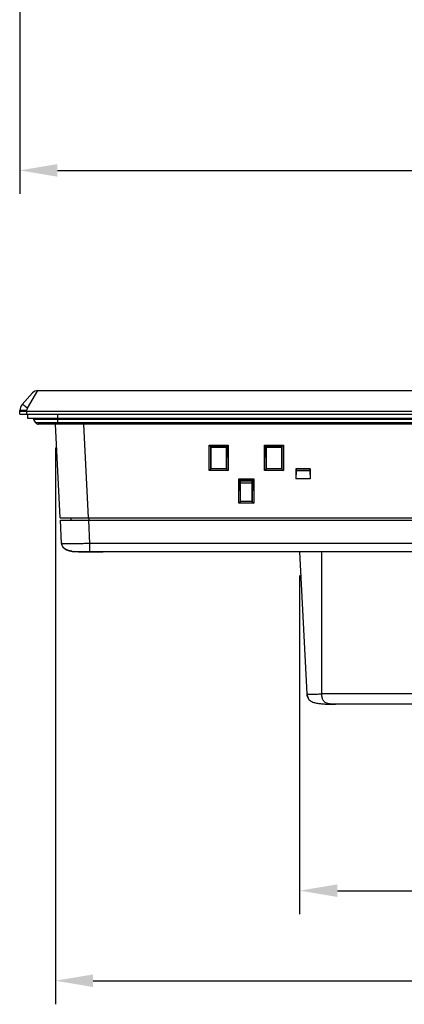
# Model space of a CAD drawing. Header units: millimetres. Extents: x 0 to 2577, y 0 to 841.
# Tile 34 of 68: x 1672 to 1753, y 147 to 356. Entities that reach past the tile are written whole.
import ezdxf

# ---------------------------------------------------------------- set-up
doc = ezdxf.new("R2010")
doc.units = ezdxf.units.MM
doc.layers.add('11_COMPONENTS', color=7, linetype='Continuous')
doc.styles.get("Standard").update_dxf_attribs({"font": 'ARIAL.TTF'})
doc.dimstyles.new('WALL', dxfattribs={"dimtxt": 10, "dimasz": 8, "dimexe": 5, "dimexo": 5, "dimgap": 1.5, "dimtad": 1, "dimtoh": 1, "dimdsep": 46, "dimtxsty": 'Standard', "dimcen": 0, "dimadec": 0, "dimazin": 0, "dimtp": 0.001, "dimtm": 0.001, "dimtfac": 1, "dimtofl": 0, "dimtmove": 0, "dimatfit": 3, "dimfxl": 1, "dimtolj": 1, "dimarcsym": 0})

# ---------------------------------------------------------------- blocks, each defined once
blk = doc.blocks.new('*D26')
at = {"color": 0, "lineweight": -2}
for p, q in [((1671.94, 357.36), (1671.94, 318.83)), ((1991.94, 357.36), (1991.94, 318.83)), ((1679.94, 323.83), (1983.94, 323.83))]:
    blk.add_line(p, q, dxfattribs=at)
at = {"color": 0}
for points in [[(1679.94, 325.16), (1679.94, 322.49), (1671.94, 323.83)], [(1983.94, 325.16), (1983.94, 322.49), (1991.94, 323.83)]]:
    blk.add_solid(points, dxfattribs=at)
at = {"layer": 'Defpoints', "color": 0}
for p in [(1671.94, 362.36), (1991.94, 362.36), (1991.94, 323.83)]:
    blk.add_point(p, dxfattribs=at)
at = {"color": 0, "insert": (1831.94, 330.44), "char_height": 10, "attachment_point": 5}
blk.add_mtext('\\A1;320', dxfattribs=at)
blk = doc.blocks.new('*D35')
at = {"color": 0, "lineweight": -2}
for p, q in [((1679.5, 265.02), (1679.5, 146.99)), ((1984.39, 265.02), (1984.39, 146.99)), ((1687.5, 151.99), (1976.39, 151.99))]:
    blk.add_line(p, q, dxfattribs=at)
at = {"color": 0}
for points in [[(1687.5, 153.33), (1687.5, 150.66), (1679.5, 151.99)], [(1976.39, 153.33), (1976.39, 150.66), (1984.39, 151.99)]]:
    blk.add_solid(points, dxfattribs=at)
at = {"layer": 'Defpoints', "color": 0}
for p in [(1679.5, 270.02), (1984.39, 270.02), (1984.39, 151.99)]:
    blk.add_point(p, dxfattribs=at)
at = {"color": 0, "insert": (1831.94, 158.6), "char_height": 10, "attachment_point": 5}
blk.add_mtext('\\A1;304.9', dxfattribs=at)
blk = doc.blocks.new('*D36')
at = {"color": 0, "lineweight": -2}
for p, q in [((1731.24, 237.92), (1731.24, 166.09)), ((1932.64, 237.92), (1932.64, 166.09)), ((1739.24, 171.09), (1924.64, 171.09))]:
    blk.add_line(p, q, dxfattribs=at)
at = {"color": 0}
for points in [[(1739.24, 172.43), (1739.24, 169.76), (1731.24, 171.09)], [(1924.64, 172.43), (1924.64, 169.76), (1932.64, 171.09)]]:
    blk.add_solid(points, dxfattribs=at)
at = {"layer": 'Defpoints', "color": 0}
for p in [(1731.24, 242.92), (1932.64, 242.92), (1932.64, 171.09)]:
    blk.add_point(p, dxfattribs=at)
at = {"color": 0, "insert": (1831.94, 177.7), "char_height": 10, "attachment_point": 5}
blk.add_mtext('\\A1;201.4', dxfattribs=at)

msp = doc.modelspace()

# ---------------------------------------------------------------- linework, layer by layer
at = {"layer": '11_COMPONENTS', "linetype": 'Continuous'}
for p, q in [((1674.671, 276.622), (1672.478, 274.164)), ((1673.597, 273.437), (1675.79, 277.123)), ((1675.79, 277.123), (1988.098, 277.123)), ((1671.944, 272.123), (1671.971, 272.902)), ((1671.944, 272.123), (1991.944, 272.123)), ((1673.443, 272.123), (1673.466, 272.78)), ((1673.466, 272.78), (1673.47, 272.963)), ((1673.466, 272.78), (1990.422, 272.78)), ((1673.644, 271.223), (1673.644, 272.123)), ((1680.044, 270.023), (1680.044, 272.123)), ((1990.244, 271.223), (1673.644, 271.223)), ((1675.324, 270.323), (1674.949, 270.973)), ((1988.939, 270.973), (1674.949, 270.973)), ((1988.564, 270.323), (1675.324, 270.323)), ((1988.044, 270.023), (1675.844, 270.023)), ((1680.545, 250.123), (1679.502, 270.023)), ((1686.536, 250.123), (1685.494, 270.023)), ((1712.081, 260.172), (1712.068, 265.577)), ((1712.378, 265.262), (1712.068, 265.577)), ((1712.068, 265.577), (1716.12, 265.577)), ((1712.378, 265.262), (1712.402, 265.261)), ((1712.378, 265.262), (1715.81, 265.262)), ((1712.414, 260.494), (1712.402, 265.261)), ((1712.494, 265.123), (1712.402, 265.261)), ((1715.694, 265.123), (1715.786, 265.261)), ((1715.786, 265.261), (1715.775, 260.494)), ((1715.786, 265.261), (1715.81, 265.262)), ((1715.81, 265.262), (1716.12, 265.577)), ((1716.12, 265.577), (1716.107, 260.172)), ((1723.781, 260.172), (1723.768, 265.577)), ((1724.078, 265.262), (1723.768, 265.577)), ((1723.768, 265.577), (1727.82, 265.577)), ((1724.078, 265.262), (1724.102, 265.261)), ((1724.078, 265.262), (1727.51, 265.262)), ((1724.114, 260.494), (1724.102, 265.261)), ((1724.194, 265.123), (1724.102, 265.261)), ((1727.394, 265.123), (1727.486, 265.261)), ((1727.486, 265.261), (1727.475, 260.494)), ((1727.486, 265.261), (1727.51, 265.262)), ((1727.51, 265.262), (1727.82, 265.577)), ((1727.82, 265.577), (1727.807, 260.172)), ((1712.494, 260.523), (1712.494, 265.123)), ((1712.494, 265.123), (1715.694, 265.123)), ((1715.694, 265.123), (1715.694, 260.523)), ((1724.194, 260.523), (1724.194, 265.123)), ((1724.194, 265.123), (1727.394, 265.123)), ((1727.394, 265.123), (1727.394, 260.523)), ((1712.414, 260.494), (1712.081, 260.172)), ((1716.107, 260.172), (1712.081, 260.172)), ((1712.414, 260.494), (1712.415, 260.523)), ((1715.774, 260.523), (1712.415, 260.523)), ((1715.774, 260.523), (1715.775, 260.494)), ((1715.775, 260.494), (1716.107, 260.172)), ((1724.114, 260.494), (1723.781, 260.172)), ((1727.807, 260.172), (1723.781, 260.172)), ((1724.114, 260.494), (1724.115, 260.523)), ((1727.474, 260.523), (1724.115, 260.523)), ((1727.474, 260.523), (1727.475, 260.494)), ((1727.475, 260.494), (1727.807, 260.172)), ((1730.444, 260.512), (1730.444, 258.451)), ((1730.444, 260.512), (1730.526, 260.457)), ((1733.444, 260.512), (1730.444, 260.512)), ((1730.527, 260.115), (1730.444, 258.451)), ((1730.526, 260.457), (1730.527, 260.115)), ((1733.363, 260.457), (1730.526, 260.457)), ((1733.362, 260.115), (1730.527, 260.115)), ((1733.363, 260.457), (1733.362, 260.115)), ((1733.362, 260.115), (1733.444, 258.451)), ((1733.444, 260.512), (1733.363, 260.457)), ((1733.444, 260.512), (1733.444, 258.451)), ((1718.348, 253.241), (1718.336, 258.451)), ((1718.645, 258.136), (1718.336, 258.451)), ((1718.336, 258.451), (1721.553, 258.451)), ((1718.645, 258.136), (1721.243, 258.136)), ((1718.645, 258.136), (1718.669, 258.135)), ((1718.681, 253.568), (1718.669, 258.135)), ((1718.744, 258.023), (1718.669, 258.135)), ((1718.744, 253.623), (1718.744, 258.023)), ((1718.744, 258.023), (1721.144, 258.023)), ((1721.144, 257.523), (1718.744, 257.523)), ((1721.144, 258.023), (1721.219, 258.135)), ((1721.144, 258.023), (1721.144, 253.623)), ((1721.219, 258.135), (1721.208, 253.568)), ((1721.219, 258.135), (1721.243, 258.136)), ((1721.243, 258.136), (1721.553, 258.451)), ((1721.553, 258.451), (1721.54, 253.241)), ((1733.444, 258.451), (1730.444, 258.451)), ((1718.681, 253.568), (1718.348, 253.241)), ((1721.54, 253.241), (1718.348, 253.241)), ((1718.744, 253.623), (1718.681, 253.591)), ((1718.681, 253.568), (1718.681, 253.591)), ((1721.207, 253.591), (1718.681, 253.591)), ((1721.144, 253.623), (1718.744, 253.623)), ((1721.144, 253.623), (1721.207, 253.591)), ((1721.207, 253.591), (1721.208, 253.568)), ((1721.208, 253.568), (1721.54, 253.241)), ((1680.545, 250.123), (1983.344, 250.123)), ((1680.828, 244.713), (1680.571, 249.623)), ((1680.571, 249.623), (1983.317, 249.623)), ((1682.809, 249.623), (1682.818, 250.123)), ((1686.82, 244.713), (1686.563, 249.623)), ((1686.644, 249.623), (1686.644, 250.123)), ((1680.828, 244.713), (1680.829, 244.696)), ((1680.829, 244.696), (1680.841, 244.582)), ((1686.82, 242.969), (1686.82, 244.713)), ((1977.068, 244.713), (1686.82, 244.713)), ((1682.916, 243.067), (1683.067, 243.041)), ((1683.067, 243.041), (1683.196, 243.022)), ((1683.187, 243.023), (1683.196, 243.022)), ((1683.196, 243.022), (1683.252, 243.015)), ((1683.196, 243.022), (1683.197, 243.022)), ((1683.197, 243.022), (1683.196, 243.022)), ((1684.715, 242.972), (1685.029, 242.969)), ((1974.289, 242.923), (1684.823, 242.923)), ((1685.029, 242.969), (1685.359, 242.967)), ((1685.359, 242.967), (1685.702, 242.966)), ((1685.702, 242.966), (1686.058, 242.966)), ((1686.058, 242.966), (1686.422, 242.966)), ((1686.422, 242.966), (1686.821, 242.968)), ((1686.82, 242.969), (1686.821, 242.968)), ((1732.822, 212.809), (1731.244, 242.923)), ((1735.944, 212.809), (1735.944, 242.923)), ((1755.722, 212.809), (1735.944, 212.809)), ((1738.571, 210.623), (1738.594, 210.623)), ((1925.074, 210.623), (1738.814, 210.623))]:
    msp.add_line(p, q, dxfattribs=at)
for points in [[(1680.841, 244.582), (1680.861, 244.467), (1680.891, 244.354), (1680.93, 244.244), (1680.98, 244.137), (1681.039, 244.034), (1681.109, 243.935), (1681.187, 243.842), (1681.276, 243.753), (1681.371, 243.67), (1681.473, 243.594), (1681.582, 243.522), (1681.697, 243.457), (1681.817, 243.396), (1681.941, 243.341), (1682.07, 243.29), (1682.203, 243.243), (1682.339, 243.201), (1682.479, 243.162), (1682.621, 243.127), (1682.767, 243.095), (1682.916, 243.067)], [(1681.187, 243.842), (1681.276, 243.753), (1681.371, 243.67), (1681.473, 243.594), (1681.582, 243.522), (1681.697, 243.457), (1681.817, 243.396), (1681.941, 243.341), (1682.07, 243.29), (1682.203, 243.243), (1682.339, 243.201)], [(1683.252, 243.015), (1683.321, 243.009), (1683.398, 243.004), (1683.482, 242.999), (1683.573, 242.995), (1683.672, 242.991), (1683.78, 242.988), (1683.895, 242.985), (1684.017, 242.982), (1684.145, 242.979), (1684.28, 242.977), (1684.42, 242.975), (1684.715, 242.972)], [(1686.821, 242.968), (1687.011, 242.968), (1687.194, 242.967), (1687.378, 242.965), (1687.562, 242.963), (1687.746, 242.96), (1687.928, 242.957), (1688.109, 242.953)], [(1688.109, 242.953), (1688.464, 242.944), (1688.637, 242.94), (1688.973, 242.931)], [(1688.973, 242.931), (1689.134, 242.928), (1689.291, 242.925), (1689.443, 242.924), (1689.589, 242.923), (1689.614, 242.923)]]:
    msp.add_lwpolyline(points, dxfattribs=at)
for centre, radius, start, end in [((1675.79, 275.623), 1.5, 90, 138.24834), ((1673.97, 272.832), 2, 138.24834, 178), ((1674.516, 270.723), 0.5, 30, 90), ((1675.844, 270.623), 0.6, 210, 270), ((1682.441, 244.798), 1.615, 182.99676, 184.5921), ((1684.246, 250.512), 7.563, 260.61575, 261.95164), ((1684.381, 251.484), 8.545, 262.04271, 263.37356), ((1684.385, 251.52), 8.581, 262.51438, 263.29231), ((1684.822, 259.454), 16.532, 269.51867, 270.00157), ((1738.811, 283.368), 72.745, 269.81104, 270.00272)]:
    msp.add_arc(centre, radius, start, end, dxfattribs=at)
for points, knots in [([(1672.478, 274.164), (1672.488, 274.175), (1672.536, 274.178), (1672.662, 274.13), (1672.893, 273.992), (1673.223, 273.75), (1673.467, 273.549), (1673.597, 273.437)], [0, 0, 0, 0, 0.0325821, 0.0923635, 0.3036893, 0.6191704, 1, 1, 1, 1]), ([(1671.967, 272.78), (1671.967, 272.783), (1671.981, 272.786), (1672, 272.79), (1672.037, 272.793), (1672.086, 272.796), (1672.149, 272.799), (1672.257, 272.801), (1672.42, 272.802), (1672.645, 272.8), (1672.9, 272.796), (1673.178, 272.789), (1673.369, 272.783), (1673.466, 272.78)], [0, 0, 0, 0, 0.0058937, 0.0206445, 0.0446611, 0.0777893, 0.1197573, 0.1701629, 0.2943289, 0.4455641, 0.6180861, 0.8052889, 1, 1, 1, 1]), ([(1671.971, 272.902), (1671.972, 272.914), (1672.024, 272.931), (1672.099, 272.945), (1672.243, 272.959), (1672.425, 272.968), (1672.65, 272.974), (1673.002, 272.976), (1673.28, 272.97), (1673.47, 272.963)], [0, 0, 0, 0, 0.0240211, 0.0821319, 0.1746073, 0.2983666, 0.448847, 0.6203807, 1, 1, 1, 1]), ([(1686.82, 244.713), (1686.431, 244.7), (1685.668, 244.676), (1684.56, 244.649), (1683.537, 244.632), (1682.758, 244.626), (1682.207, 244.628), (1681.857, 244.632), (1681.556, 244.639), (1681.305, 244.648), (1681.106, 244.66), (1680.964, 244.673), (1680.878, 244.687), (1680.839, 244.7), (1680.828, 244.709), (1680.828, 244.713)], [0, 0, 0, 0, 0.1944408, 0.3815517, 0.5540554, 0.7053932, 0.7711787, 0.8295557, 0.880002, 0.9219985, 0.9550916, 0.9790791, 0.9938748, 0.9978939, 1, 1, 1, 1]), ([(1683.012, 243.05), (1682.771, 243.09), (1682.291, 243.195), (1681.606, 243.464), (1681.116, 243.864), (1680.889, 244.304), (1680.841, 244.547), (1680.831, 244.668)], [0, 0, 0, 0, 0.2505082, 0.5007238, 0.7497356, 0.8748278, 1, 1, 1, 1]), ([(1683.197, 243.022), (1683.202, 243.021), (1683.229, 243.018), (1683.256, 243.015), (1683.277, 243.013)], [0, 0, 0, 0, 0.2150645, 1, 1, 1, 1]), ([(1683.277, 243.013), (1683.446, 242.999), (1683.887, 242.985), (1684.676, 242.972), (1685.688, 242.967), (1686.428, 242.968), (1686.82, 242.969)], [0, 0, 0, 0, 0.1429848, 0.3732506, 0.6685458, 1, 1, 1, 1]), ([(1684.823, 242.923), (1684.673, 242.923), (1684.196, 242.929), (1683.72, 242.959), (1683.395, 242.997)], [0, 0, 0, 0, 0.3149226, 1, 1, 1, 1]), ([(1684.823, 242.923), (1684.833, 242.923), (1684.877, 242.927), (1684.917, 242.949), (1684.943, 242.97)], [0, 0, 0, 0, 0.2378869, 1, 1, 1, 1]), ([(1686.82, 242.969), (1687.326, 242.971), (1688.255, 242.954), (1689.184, 242.923), (1689.607, 242.923)], [0, 0, 0, 0, 0.5440466, 1, 1, 1, 1]), ([(1732.822, 212.809), (1732.83, 212.654), (1732.866, 212.348), (1733.007, 211.911), (1733.264, 211.541), (1733.609, 211.272), (1733.992, 211.085), (1734.526, 210.915), (1735.212, 210.787), (1736.043, 210.702), (1737.163, 210.638), (1738.006, 210.625), (1738.571, 210.623)], [0, 0, 0, 0, 0.0680356, 0.1346713, 0.1994616, 0.2624207, 0.3242545, 0.3857432, 0.5079429, 0.6299045, 0.7521423, 1, 1, 1, 1]), ([(1732.822, 212.809), (1732.822, 212.807), (1732.829, 212.804), (1732.848, 212.801), (1732.893, 212.796), (1732.967, 212.793), (1733.07, 212.79), (1733.201, 212.788), (1733.358, 212.786), (1733.54, 212.785), (1733.827, 212.785), (1734.233, 212.786), (1734.765, 212.79), (1735.343, 212.797), (1735.741, 212.804), (1735.944, 212.809)], [0, 0, 0, 0, 0.0016239, 0.0054169, 0.0200003, 0.0438969, 0.0769579, 0.1189533, 0.1694152, 0.2278153, 0.2936243, 0.4450193, 0.6177062, 0.8052024, 1, 1, 1, 1]), ([(1738.814, 210.623), (1738.558, 210.623), (1738.161, 210.635), (1737.623, 210.692), (1737.197, 210.773), (1736.841, 210.899), (1736.565, 211.066), (1736.263, 211.348), (1736.052, 211.8), (1735.955, 212.339), (1735.941, 212.65), (1735.944, 212.809)], [0, 0, 0, 0, 0.1820419, 0.2814114, 0.3833909, 0.4895607, 0.5469644, 0.611193, 0.7802828, 0.887042, 1, 1, 1, 1])]:
    msp.add_open_spline(points, degree=3, knots=knots, dxfattribs=at)
for points in [[(1673.47, 272.963), (1673.474, 273.127), (1673.514, 273.296), (1673.597, 273.437)], [(1732.968, 212.055), (1732.876, 212.293), (1732.836, 212.553), (1732.822, 212.809)]]:
    msp.add_open_spline(points, degree=3, dxfattribs=at)

# ---------------------------------------------------------------- dimensions: what is measured, and where the dimension line sits
at = {"color": 5}
dim = msp.add_linear_dim(base=(1991.944, 323.828), p1=(1671.944, 362.357), p2=(1991.944, 362.357), dimstyle='WALL', dxfattribs=at)
dim.commit()
dim.dimension.update_dxf_attribs({"geometry": '*D26', "text_midpoint": (1831.944, 330.437)})
dim = msp.add_linear_dim(base=(1984.386, 151.993), p1=(1679.502, 270.023), p2=(1984.386, 270.023), text='304.9', dimstyle='WALL', dxfattribs=at)
dim.commit()
dim.dimension.update_dxf_attribs({"geometry": '*D35', "text_midpoint": (1831.944, 158.602)})
dim = msp.add_linear_dim(base=(1932.644, 171.093), p1=(1731.244, 242.923), p2=(1932.644, 242.923), dimstyle='WALL', dxfattribs=at)
dim.commit()
dim.dimension.update_dxf_attribs({"geometry": '*D36', "text_midpoint": (1831.944, 171.093), "dimtype": 160})

doc.saveas('drawing.dxf')
